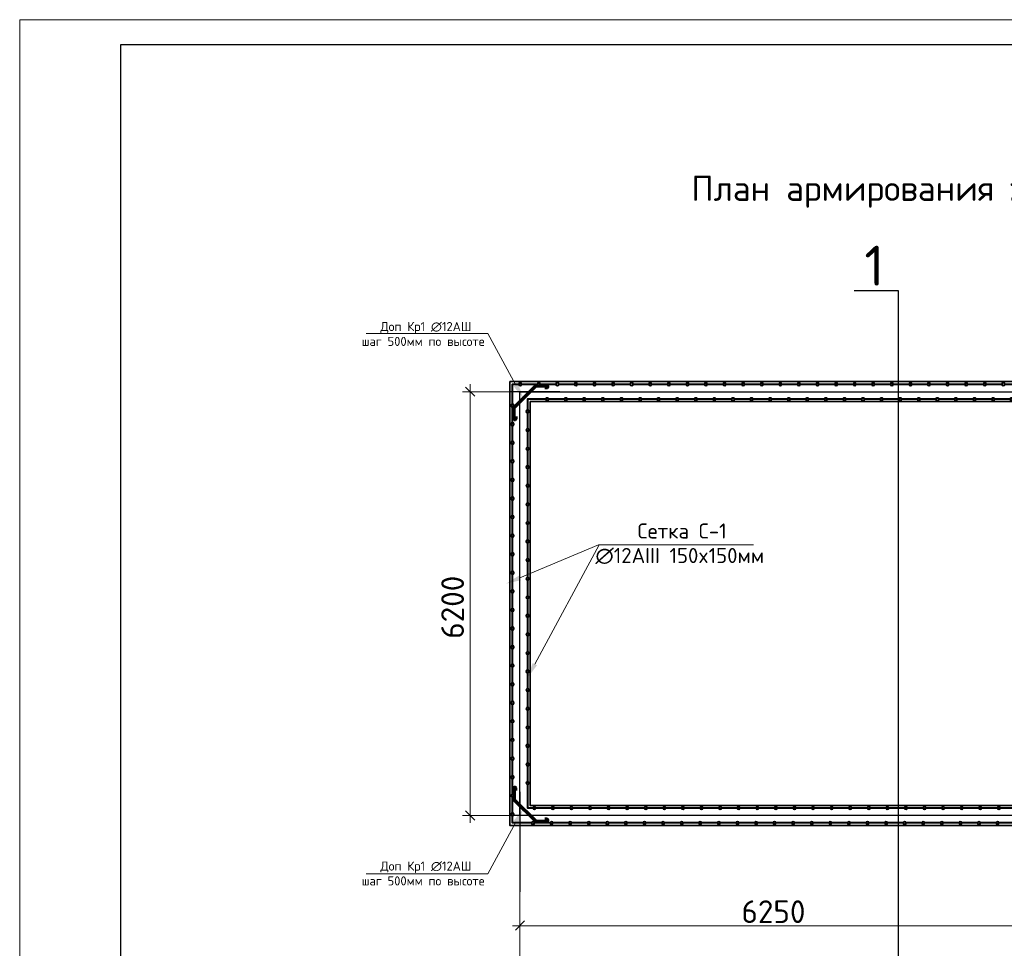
# Model space of a CAD drawing. Header units: millimetres. Extents: x -2765404 to 1548445, y -374876 to 1313256.
# Tile 15 of 77: x 15757 to 35274, y -267493 to -249087. Entities that reach past the tile are written whole.
import ezdxf

# ---------------------------------------------------------------- set-up
doc = ezdxf.new("R2010")
doc.units = ezdxf.units.MM
for name, color, linetype in [('PDF _PDF _0', 7, 'Continuous'), ('PDF _PDF _2D - Общий_Ном._пера__1_Ном._пера__1_Ном._пера__7_Ном._пера__1', 7, 'Continuous'), ('PDF _Текст', 7, 'Continuous'), ('PDF _ЭМ', 7, 'Continuous')]:
    doc.layers.add(name, color=color, linetype=linetype)
doc.styles.add('PDF ISOCPEUR', font='isocpeur.ttf')

msp = doc.modelspace()

# ---------------------------------------------------------------- linework, layer by layer
at = {"layer": 'PDF _PDF _0', "color": 1, "lineweight": 25}
msp.add_lwpolyline([(32300, -254455), (33171, -254455), (33171, -269142), (32300, -269142)], dxfattribs=at)
at = {"layer": 'PDF _PDF _0', "color": 1, "lineweight": 18}
for points in [[(25037, -255308), (22627, -255308)], [(27228, -259499), (30303, -259499)], [(25037, -266014), (22627, -266014)]]:
    msp.add_lwpolyline(points, dxfattribs=at)
at = {"layer": 'PDF _PDF _0', "color": 1, "lineweight": 9}
for points in [[(25594, -256332), (25037, -255308)], [(25672, -260152), (27228, -259499)], [(25968, -261861), (27246, -259499)], [(25594, -264990), (25037, -266014)]]:
    msp.add_lwpolyline(points, dxfattribs=at)
at = {"layer": 'PDF _PDF _0', "lineweight": 35}
for points in [[(25474, -256260), (25474, -265062), (46672, -265062), (46672, -256260)], [(25875, -256658), (25875, -264660), (35874, -264660), (35874, -256658)]]:
    msp.add_lwpolyline(points, close=True, dxfattribs=at)
at = {"layer": 'PDF _PDF _0', "lineweight": 18}
for points in [[(24777, -256551), (24594, -256371)], [(24594, -264771), (24777, -264954)], [(25764, -266951), (25582, -267133)]]:
    msp.add_lwpolyline(points, dxfattribs=at)
at = {"layer": 'PDF _PDF _0', "color": 94, "lineweight": 40, "true_color": 0x009300}
for points in [[(25522, -256712), (25504, -256715), (25498, -256736), (25504, -256751), (25522, -256760), (25543, -256751), (25549, -256736), (25543, -256715), (25522, -256712), (25522, -256458), (25522, -256311), (25651, -256311)], [(25705, -256311), (25696, -256290), (25681, -256284), (25660, -256290), (25651, -256311), (25660, -256329), (25681, -256335), (25696, -256329), (25705, -256311), (25959, -256311), (26019, -256311)], [(26073, -256311), (26064, -256290), (26049, -256284), (26028, -256290), (26019, -256311), (26028, -256329), (26049, -256335), (26064, -256329), (26073, -256311), (26327, -256311), (26387, -256311)], [(26441, -256311), (26432, -256290), (26417, -256284), (26396, -256290), (26387, -256311), (26396, -256329), (26417, -256335), (26432, -256329), (26441, -256311), (26695, -256311), (26755, -256311)], [(26809, -256311), (26800, -256290), (26785, -256284), (26764, -256290), (26755, -256311), (26764, -256329), (26785, -256335), (26800, -256329), (26809, -256311), (27064, -256311), (27124, -256311)], [(27177, -256311), (27168, -256290), (27153, -256284), (27133, -256290), (27124, -256311), (27133, -256329), (27153, -256335), (27168, -256329), (27177, -256311), (27432, -256311), (27492, -256311)], [(27546, -256311), (27537, -256290), (27522, -256284), (27501, -256290), (27492, -256311), (27501, -256329), (27522, -256335), (27537, -256329), (27546, -256311), (27800, -256311), (27860, -256311)], [(27914, -256311), (27905, -256290), (27890, -256284), (27869, -256290), (27860, -256311), (27869, -256329), (27890, -256335), (27905, -256329), (27914, -256311), (28168, -256311), (28228, -256311)], [(28282, -256311), (28273, -256290), (28258, -256284), (28237, -256290), (28228, -256311), (28237, -256329), (28258, -256335), (28273, -256329), (28282, -256311), (28537, -256311), (28596, -256311)], [(28650, -256311), (28641, -256290), (28626, -256284), (28605, -256290), (28596, -256311), (28605, -256329), (28626, -256335), (28641, -256329), (28650, -256311), (28905, -256311), (28965, -256311)], [(29019, -256311), (29010, -256290), (28995, -256284), (28974, -256290), (28965, -256311), (28974, -256329), (28995, -256335), (29010, -256329), (29019, -256311), (29273, -256311), (29333, -256311)], [(29387, -256311), (29378, -256290), (29363, -256284), (29342, -256290), (29333, -256311), (29342, -256329), (29363, -256335), (29378, -256329), (29387, -256311), (29641, -256311), (29701, -256311)], [(29755, -256311), (29746, -256290), (29731, -256284), (29710, -256290), (29701, -256311), (29710, -256329), (29731, -256335), (29746, -256329), (29755, -256311), (30009, -256311), (30072, -256311)], [(30123, -256311), (30114, -256290), (30099, -256284), (30078, -256290), (30072, -256311), (30078, -256329), (30099, -256335), (30114, -256329), (30123, -256311), (30378, -256311), (30440, -256311)], [(30491, -256311), (30482, -256290), (30467, -256284), (30446, -256290), (30440, -256311), (30446, -256329), (30467, -256335), (30482, -256329), (30491, -256311), (30746, -256311), (30809, -256311)], [(30860, -256311), (30851, -256290), (30836, -256284), (30815, -256290), (30809, -256311), (30815, -256329), (30836, -256335), (30851, -256329), (30860, -256311), (31114, -256311), (31177, -256311)], [(31228, -256311), (31219, -256290), (31204, -256284), (31183, -256290), (31177, -256311), (31183, -256329), (31204, -256335), (31219, -256329), (31228, -256311), (31482, -256311), (31545, -256311)], [(31596, -256311), (31590, -256290), (31572, -256284), (31551, -256290), (31545, -256311), (31551, -256329), (31572, -256335), (31590, -256329), (31596, -256311), (31851, -256311), (31913, -256311)], [(31964, -256311), (31958, -256290), (31940, -256284), (31919, -256290), (31913, -256311), (31919, -256329), (31940, -256335), (31958, -256329), (31964, -256311), (32219, -256311), (32282, -256311)], [(32332, -256311), (32326, -256290), (32309, -256284), (32288, -256290), (32282, -256311), (32288, -256329), (32309, -256335), (32326, -256329), (32332, -256311), (32587, -256311), (32650, -256311)], [(32701, -256311), (32695, -256290), (32677, -256284), (32656, -256290), (32650, -256311), (32656, -256329), (32677, -256335), (32695, -256329), (32701, -256311), (32955, -256311), (33018, -256311)], [(33069, -256311), (33063, -256290), (33045, -256284), (33024, -256290), (33018, -256311), (33024, -256329), (33045, -256335), (33063, -256329), (33069, -256311), (33326, -256311), (33386, -256311)], [(33437, -256311), (33431, -256290), (33413, -256284), (33395, -256290), (33386, -256311), (33395, -256329), (33413, -256335), (33431, -256329), (33437, -256311), (33695, -256311), (33754, -256311)], [(33805, -256311), (33799, -256290), (33781, -256284), (33763, -256290), (33754, -256311), (33763, -256329), (33781, -256335), (33799, -256329), (33805, -256311), (34063, -256311), (34123, -256311)], [(34174, -256311), (34168, -256290), (34150, -256284), (34132, -256290), (34123, -256311), (34132, -256329), (34150, -256335), (34168, -256329), (34174, -256311), (34431, -256311), (34491, -256311)], [(34542, -256311), (34536, -256290), (34518, -256284), (34500, -256290), (34491, -256311), (34500, -256329), (34518, -256335), (34536, -256329), (34542, -256311), (34799, -256311), (34859, -256311)], [(34913, -256311), (34904, -256290), (34886, -256284), (34868, -256290), (34859, -256311), (34868, -256329), (34886, -256335), (34904, -256329), (34913, -256311), (35167, -256311), (35227, -256311)], [(35281, -256311), (35272, -256290), (35254, -256284), (35236, -256290), (35227, -256311), (35236, -256329), (35254, -256335), (35272, -256329), (35281, -256311), (35536, -256311), (35596, -256311)], [(26187, -256610), (26193, -256628), (26213, -256634), (26228, -256628), (26237, -256610), (26228, -256590), (26213, -256587), (26193, -256590), (26187, -256610), (25935, -256610), (25824, -256610), (25824, -256826)], [(26555, -256610), (26561, -256628), (26582, -256634), (26600, -256628), (26606, -256610), (26600, -256590), (26582, -256587), (26561, -256590), (26555, -256610), (26303, -256610), (26237, -256610)], [(26923, -256610), (26929, -256628), (26950, -256634), (26968, -256628), (26974, -256610), (26968, -256590), (26950, -256587), (26929, -256590), (26923, -256610), (26671, -256610), (26606, -256610)], [(27291, -256610), (27297, -256628), (27318, -256634), (27336, -256628), (27342, -256610), (27336, -256590), (27318, -256587), (27297, -256590), (27291, -256610), (27040, -256610), (26974, -256610)], [(27659, -256610), (27665, -256628), (27686, -256634), (27704, -256628), (27710, -256610), (27704, -256590), (27686, -256587), (27665, -256590), (27659, -256610), (27408, -256610), (27342, -256610)], [(28028, -256610), (28034, -256628), (28055, -256634), (28073, -256628), (28079, -256610), (28073, -256590), (28055, -256587), (28034, -256590), (28028, -256610), (27776, -256610), (27710, -256610)], [(28396, -256610), (28405, -256628), (28423, -256634), (28441, -256628), (28447, -256610), (28441, -256590), (28423, -256587), (28405, -256590), (28396, -256610), (28144, -256610), (28079, -256610)], [(28764, -256610), (28773, -256628), (28791, -256634), (28809, -256628), (28815, -256610), (28809, -256590), (28791, -256587), (28773, -256590), (28764, -256610), (28513, -256610), (28447, -256610)], [(29132, -256610), (29141, -256628), (29159, -256634), (29177, -256628), (29183, -256610), (29177, -256590), (29159, -256587), (29141, -256590), (29132, -256610), (28881, -256610), (28815, -256610)], [(29500, -256610), (29509, -256628), (29527, -256634), (29545, -256628), (29551, -256610), (29545, -256590), (29527, -256587), (29509, -256590), (29500, -256610), (29249, -256610), (29183, -256610)], [(29869, -256610), (29878, -256628), (29896, -256634), (29914, -256628), (29923, -256610), (29914, -256590), (29896, -256587), (29878, -256590), (29869, -256610), (29617, -256610), (29551, -256610)], [(30237, -256610), (30246, -256628), (30264, -256634), (30282, -256628), (30291, -256610), (30282, -256590), (30264, -256587), (30246, -256590), (30237, -256610), (29985, -256610), (29923, -256610)], [(30605, -256610), (30614, -256628), (30632, -256634), (30650, -256628), (30659, -256610), (30650, -256590), (30632, -256587), (30614, -256590), (30605, -256610), (30354, -256610), (30291, -256610)], [(30973, -256610), (30982, -256628), (31000, -256634), (31018, -256628), (31027, -256610), (31018, -256590), (31000, -256587), (30982, -256590), (30973, -256610), (30722, -256610), (30659, -256610)], [(31342, -256610), (31351, -256628), (31372, -256634), (31386, -256628), (31395, -256610), (31386, -256590), (31372, -256587), (31351, -256590), (31342, -256610), (31090, -256610), (31027, -256610)], [(31710, -256610), (31719, -256628), (31740, -256634), (31755, -256628), (31764, -256610), (31755, -256590), (31740, -256587), (31719, -256590), (31710, -256610), (31458, -256610), (31395, -256610)], [(32078, -256610), (32087, -256628), (32108, -256634), (32123, -256628), (32132, -256610), (32123, -256590), (32108, -256587), (32087, -256590), (32078, -256610), (31827, -256610), (31764, -256610)], [(32446, -256610), (32455, -256628), (32476, -256634), (32491, -256628), (32500, -256610), (32491, -256590), (32476, -256587), (32455, -256590), (32446, -256610), (32195, -256610), (32132, -256610)], [(32814, -256610), (32823, -256628), (32844, -256634), (32859, -256628), (32868, -256610), (32859, -256590), (32844, -256587), (32823, -256590), (32814, -256610), (32563, -256610), (32500, -256610)], [(33183, -256610), (33192, -256628), (33213, -256634), (33228, -256628), (33237, -256610), (33228, -256590), (33213, -256587), (33192, -256590), (33183, -256610), (32931, -256610), (32868, -256610)], [(33551, -256610), (33560, -256628), (33581, -256634), (33596, -256628), (33605, -256610), (33596, -256590), (33581, -256587), (33560, -256590), (33551, -256610), (33299, -256610), (33237, -256610)], [(33919, -256610), (33928, -256628), (33949, -256634), (33964, -256628), (33973, -256610), (33964, -256590), (33949, -256587), (33928, -256590), (33919, -256610), (33668, -256610), (33605, -256610)], [(34287, -256610), (34296, -256628), (34317, -256634), (34332, -256628), (34341, -256610), (34332, -256590), (34317, -256587), (34296, -256590), (34287, -256610), (34036, -256610), (33973, -256610)], [(34656, -256610), (34665, -256628), (34685, -256634), (34700, -256628), (34709, -256610), (34700, -256590), (34685, -256587), (34665, -256590), (34656, -256610), (34407, -256610), (34341, -256610)], [(35024, -256610), (35033, -256628), (35054, -256634), (35069, -256628), (35078, -256610), (35069, -256590), (35054, -256587), (35033, -256590), (35024, -256610), (34775, -256610), (34709, -256610)], [(35392, -256610), (35401, -256628), (35422, -256634), (35437, -256628), (35446, -256610), (35437, -256590), (35422, -256587), (35401, -256590), (35392, -256610), (35144, -256610), (35078, -256610)], [(25522, -257080), (25504, -257083), (25498, -257104), (25504, -257122), (25522, -257128), (25543, -257122), (25549, -257104), (25543, -257083), (25522, -257080), (25522, -256826), (25522, -256760)], [(25824, -256874), (25842, -256871), (25848, -256850), (25842, -256835), (25824, -256826), (25806, -256835), (25797, -256850), (25806, -256871), (25824, -256874), (25824, -257128), (25824, -257194)], [(25522, -257449), (25504, -257452), (25498, -257473), (25504, -257491), (25522, -257497), (25543, -257491), (25549, -257473), (25543, -257452), (25522, -257449), (25522, -257194), (25522, -257128)], [(25824, -257242), (25842, -257239), (25848, -257218), (25842, -257203), (25824, -257194), (25806, -257203), (25797, -257218), (25806, -257239), (25824, -257242), (25824, -257497), (25824, -257562)], [(25522, -257817), (25504, -257820), (25498, -257841), (25504, -257859), (25522, -257865), (25543, -257859), (25549, -257841), (25543, -257820), (25522, -257817), (25522, -257562), (25522, -257497)], [(25824, -257610), (25842, -257607), (25848, -257586), (25842, -257571), (25824, -257562), (25806, -257571), (25797, -257586), (25806, -257607), (25824, -257610), (25824, -257865), (25824, -257931)], [(25522, -258185), (25504, -258188), (25498, -258209), (25504, -258227), (25522, -258233), (25543, -258227), (25549, -258209), (25543, -258188), (25522, -258185), (25522, -257931), (25522, -257865)], [(25824, -257979), (25842, -257976), (25848, -257955), (25842, -257940), (25824, -257931), (25806, -257940), (25797, -257955), (25806, -257976), (25824, -257979), (25824, -258233), (25824, -258299)], [(25522, -258553), (25504, -258556), (25498, -258577), (25504, -258595), (25522, -258601), (25543, -258595), (25549, -258577), (25543, -258556), (25522, -258553), (25522, -258299), (25522, -258233)], [(25824, -258347), (25842, -258344), (25848, -258323), (25842, -258308), (25824, -258299), (25806, -258308), (25797, -258323), (25806, -258344), (25824, -258347), (25824, -258601), (25824, -258667)], [(25522, -258922), (25504, -258925), (25498, -258946), (25504, -258963), (25522, -258969), (25543, -258963), (25549, -258946), (25543, -258925), (25522, -258922), (25522, -258667), (25522, -258601)], [(25824, -258715), (25842, -258712), (25848, -258691), (25842, -258676), (25824, -258667), (25806, -258676), (25797, -258691), (25806, -258712), (25824, -258715), (25824, -258969), (25824, -259035)], [(25522, -259290), (25504, -259296), (25498, -259314), (25504, -259332), (25522, -259338), (25543, -259332), (25549, -259314), (25543, -259296), (25522, -259290), (25522, -259035), (25522, -258969)], [(25824, -259083), (25842, -259080), (25848, -259059), (25842, -259044), (25824, -259035), (25806, -259044), (25797, -259059), (25806, -259080), (25824, -259083), (25824, -259338), (25824, -259404)], [(25522, -259658), (25504, -259664), (25498, -259682), (25504, -259700), (25522, -259706), (25543, -259700), (25549, -259682), (25543, -259664), (25522, -259658), (25522, -259404), (25522, -259338)], [(25824, -259451), (25842, -259448), (25848, -259428), (25842, -259413), (25824, -259404), (25806, -259413), (25797, -259428), (25806, -259448), (25824, -259451), (25824, -259706), (25824, -259772)], [(25522, -260026), (25504, -260032), (25498, -260050), (25504, -260068), (25522, -260074), (25543, -260068), (25549, -260050), (25543, -260032), (25522, -260026), (25522, -259772), (25522, -259706)], [(25824, -259820), (25842, -259817), (25848, -259796), (25842, -259781), (25824, -259772), (25806, -259781), (25797, -259796), (25806, -259817), (25824, -259820), (25824, -260074), (25824, -260140)], [(25522, -260394), (25504, -260400), (25498, -260418), (25504, -260436), (25522, -260442), (25543, -260436), (25549, -260418), (25543, -260400), (25522, -260394), (25522, -260140), (25522, -260074)], [(25824, -260188), (25842, -260185), (25848, -260164), (25842, -260149), (25824, -260140), (25806, -260149), (25797, -260164), (25806, -260185), (25824, -260188), (25824, -260442), (25824, -260508)], [(25522, -260763), (25504, -260769), (25498, -260787), (25504, -260805), (25522, -260814), (25543, -260805), (25549, -260787), (25543, -260769), (25522, -260763), (25522, -260508), (25522, -260442)], [(25824, -260556), (25842, -260553), (25848, -260532), (25842, -260517), (25824, -260508), (25806, -260517), (25797, -260532), (25806, -260553), (25824, -260556), (25824, -260814), (25824, -260876)], [(25522, -261131), (25504, -261137), (25498, -261155), (25504, -261173), (25522, -261182), (25543, -261173), (25549, -261155), (25543, -261137), (25522, -261131), (25522, -260876), (25522, -260814)], [(25824, -260924), (25842, -260921), (25848, -260900), (25842, -260885), (25824, -260876), (25806, -260885), (25797, -260900), (25806, -260921), (25824, -260924), (25824, -261182), (25824, -261245)], [(25522, -261499), (25504, -261505), (25498, -261523), (25504, -261541), (25522, -261550), (25543, -261541), (25549, -261523), (25543, -261505), (25522, -261499), (25522, -261245), (25522, -261182)], [(25824, -261293), (25842, -261290), (25848, -261269), (25842, -261254), (25824, -261245), (25806, -261254), (25797, -261269), (25806, -261290), (25824, -261293), (25824, -261550), (25824, -261613)], [(25522, -261867), (25504, -261873), (25498, -261891), (25504, -261909), (25522, -261918), (25543, -261909), (25549, -261891), (25543, -261873), (25522, -261867), (25522, -261613), (25522, -261550)], [(25824, -261661), (25842, -261658), (25848, -261637), (25842, -261622), (25824, -261613), (25806, -261622), (25797, -261637), (25806, -261658), (25824, -261661), (25824, -261918), (25824, -261981)], [(25522, -262236), (25504, -262242), (25498, -262262), (25504, -262277), (25522, -262286), (25543, -262277), (25549, -262262), (25543, -262242), (25522, -262236), (25522, -261981), (25522, -261918)], [(25824, -262029), (25842, -262026), (25848, -262005), (25842, -261990), (25824, -261981), (25806, -261990), (25797, -262005), (25806, -262026), (25824, -262029), (25824, -262286), (25824, -262349)], [(25522, -262604), (25504, -262610), (25498, -262631), (25504, -262646), (25522, -262655), (25543, -262646), (25549, -262631), (25543, -262610), (25522, -262604), (25522, -262349), (25522, -262286)], [(25824, -262397), (25842, -262394), (25848, -262373), (25842, -262358), (25824, -262349), (25806, -262358), (25797, -262373), (25806, -262394), (25824, -262397), (25824, -262655), (25824, -262718)], [(25522, -262972), (25504, -262978), (25498, -262999), (25504, -263014), (25522, -263023), (25543, -263014), (25549, -262999), (25543, -262978), (25522, -262972), (25522, -262718), (25522, -262655)], [(25824, -262768), (25842, -262762), (25848, -262741), (25842, -262727), (25824, -262718), (25806, -262727), (25797, -262741), (25806, -262762), (25824, -262768), (25824, -263023), (25824, -263086)], [(25522, -263340), (25504, -263346), (25498, -263367), (25504, -263382), (25522, -263391), (25543, -263382), (25549, -263367), (25543, -263346), (25522, -263340), (25522, -263086), (25522, -263023)], [(25824, -263137), (25842, -263131), (25848, -263110), (25842, -263095), (25824, -263086), (25806, -263095), (25797, -263110), (25806, -263131), (25824, -263137), (25824, -263391), (25824, -263454)], [(25522, -263711), (25504, -263714), (25498, -263735), (25504, -263750), (25522, -263759), (25543, -263750), (25549, -263735), (25543, -263714), (25522, -263711), (25522, -263454), (25522, -263391)], [(25824, -263505), (25842, -263499), (25848, -263478), (25842, -263463), (25824, -263454), (25806, -263463), (25797, -263478), (25806, -263499), (25824, -263505), (25824, -263759), (25824, -263822)], [(25522, -264080), (25504, -264083), (25498, -264104), (25504, -264119), (25522, -264128), (25543, -264119), (25549, -264104), (25543, -264083), (25522, -264080), (25522, -263822), (25522, -263759)], [(25824, -263873), (25842, -263867), (25848, -263846), (25842, -263831), (25824, -263822), (25806, -263831), (25797, -263846), (25806, -263867), (25824, -263873), (25824, -264128), (25824, -264190)], [(25522, -264448), (25504, -264451), (25498, -264472), (25504, -264487), (25522, -264496), (25543, -264487), (25549, -264472), (25543, -264451), (25522, -264448), (25522, -264190), (25522, -264128)], [(25824, -264241), (25842, -264235), (25848, -264217), (25842, -264199), (25824, -264190), (25806, -264199), (25797, -264217), (25806, -264235), (25824, -264241), (25824, -264496), (25824, -264708), (25935, -264708)], [(25522, -264816), (25504, -264819), (25498, -264840), (25504, -264855), (25522, -264864), (25543, -264855), (25549, -264840), (25543, -264819), (25522, -264816), (25522, -264559), (25522, -264496)], [(25983, -264708), (25974, -264693), (25959, -264684), (25944, -264693), (25935, -264708), (25944, -264729), (25959, -264735), (25974, -264729), (25983, -264708), (26237, -264708), (26303, -264708)], [(26351, -264708), (26342, -264693), (26327, -264684), (26306, -264693), (26303, -264708), (26306, -264729), (26327, -264735), (26342, -264729), (26351, -264708), (26606, -264708), (26671, -264708)], [(26719, -264708), (26710, -264693), (26695, -264684), (26674, -264693), (26671, -264708), (26674, -264729), (26695, -264735), (26710, -264729), (26719, -264708), (26974, -264708), (27040, -264708)], [(27088, -264708), (27079, -264693), (27064, -264684), (27043, -264693), (27040, -264708), (27043, -264729), (27064, -264735), (27079, -264729), (27088, -264708), (27342, -264708), (27408, -264708)], [(27456, -264708), (27447, -264693), (27432, -264684), (27411, -264693), (27408, -264708), (27411, -264729), (27432, -264735), (27447, -264729), (27456, -264708), (27710, -264708), (27776, -264708)], [(27824, -264708), (27815, -264693), (27800, -264684), (27779, -264693), (27776, -264708), (27779, -264729), (27800, -264735), (27815, -264729), (27824, -264708), (28079, -264708), (28144, -264708)], [(28192, -264708), (28186, -264693), (28168, -264684), (28147, -264693), (28144, -264708), (28147, -264729), (28168, -264735), (28186, -264729), (28192, -264708), (28447, -264708), (28513, -264708)], [(28560, -264708), (28554, -264693), (28537, -264684), (28516, -264693), (28513, -264708), (28516, -264729), (28537, -264735), (28554, -264729), (28560, -264708), (28815, -264708), (28881, -264708)], [(28929, -264708), (28923, -264693), (28905, -264684), (28884, -264693), (28881, -264708), (28884, -264729), (28905, -264735), (28923, -264729), (28929, -264708), (29183, -264708), (29249, -264708)], [(29297, -264708), (29291, -264693), (29273, -264684), (29252, -264693), (29249, -264708), (29252, -264729), (29273, -264735), (29291, -264729), (29297, -264708), (29551, -264708), (29617, -264708)], [(29665, -264708), (29659, -264693), (29641, -264684), (29620, -264693), (29617, -264708), (29620, -264729), (29641, -264735), (29659, -264729), (29665, -264708), (29923, -264708), (29985, -264708)], [(30033, -264708), (30027, -264693), (30009, -264684), (29988, -264693), (29985, -264708), (29988, -264729), (30009, -264735), (30027, -264729), (30033, -264708), (30291, -264708), (30354, -264708)], [(30402, -264708), (30396, -264693), (30378, -264684), (30360, -264693), (30354, -264708), (30360, -264729), (30378, -264735), (30396, -264729), (30402, -264708), (30659, -264708), (30722, -264708)], [(30770, -264708), (30764, -264693), (30746, -264684), (30728, -264693), (30722, -264708), (30728, -264729), (30746, -264735), (30764, -264729), (30770, -264708), (31027, -264708), (31090, -264708)], [(31138, -264708), (31132, -264693), (31114, -264684), (31096, -264693), (31090, -264708), (31096, -264729), (31114, -264735), (31132, -264729), (31138, -264708), (31395, -264708), (31458, -264708)], [(31506, -264708), (31500, -264693), (31482, -264684), (31464, -264693), (31458, -264708), (31464, -264729), (31482, -264735), (31500, -264729), (31506, -264708), (31764, -264708), (31827, -264708)], [(31877, -264708), (31868, -264693), (31851, -264684), (31833, -264693), (31827, -264708), (31833, -264729), (31851, -264735), (31868, -264729), (31877, -264708), (32132, -264708), (32195, -264708)], [(32246, -264708), (32237, -264693), (32219, -264684), (32201, -264693), (32195, -264708), (32201, -264729), (32219, -264735), (32237, -264729), (32246, -264708), (32500, -264708), (32563, -264708)], [(32614, -264708), (32605, -264693), (32587, -264684), (32569, -264693), (32563, -264708), (32569, -264729), (32587, -264735), (32605, -264729), (32614, -264708), (32868, -264708), (32931, -264708)], [(32982, -264708), (32973, -264693), (32955, -264684), (32937, -264693), (32931, -264708), (32937, -264729), (32955, -264735), (32973, -264729), (32982, -264708), (33237, -264708), (33299, -264708)], [(33350, -264708), (33341, -264693), (33326, -264684), (33305, -264693), (33299, -264708), (33305, -264729), (33326, -264735), (33341, -264729), (33350, -264708), (33605, -264708), (33668, -264708)], [(33719, -264708), (33710, -264693), (33695, -264684), (33674, -264693), (33668, -264708), (33674, -264729), (33695, -264735), (33710, -264729), (33719, -264708), (33973, -264708), (34036, -264708)], [(34087, -264708), (34078, -264693), (34063, -264684), (34042, -264693), (34036, -264708), (34042, -264729), (34063, -264735), (34078, -264729), (34087, -264708), (34341, -264708), (34407, -264708)], [(34455, -264708), (34446, -264693), (34431, -264684), (34410, -264693), (34407, -264708), (34410, -264729), (34431, -264735), (34446, -264729), (34455, -264708), (34709, -264708), (34775, -264708)], [(34823, -264708), (34814, -264693), (34799, -264684), (34778, -264693), (34775, -264708), (34778, -264729), (34799, -264735), (34814, -264729), (34823, -264708), (35078, -264708), (35144, -264708)], [(35191, -264708), (35182, -264693), (35167, -264684), (35147, -264693), (35144, -264708), (35147, -264729), (35167, -264735), (35182, -264729), (35191, -264708), (35446, -264708), (35512, -264708)], [(25905, -265008), (25914, -265029), (25929, -265038), (25950, -265029), (25959, -265008), (25950, -264993), (25929, -264984), (25914, -264993), (25905, -265008), (25651, -265008), (25522, -265008), (25522, -264864)], [(26273, -265008), (26282, -265029), (26297, -265038), (26318, -265029), (26327, -265008), (26318, -264993), (26297, -264984), (26282, -264993), (26273, -265008), (26019, -265008), (25959, -265008)], [(26642, -265008), (26651, -265029), (26668, -265038), (26686, -265029), (26695, -265008), (26686, -264993), (26668, -264984), (26651, -264993), (26642, -265008), (26387, -265008), (26327, -265008)], [(27010, -265008), (27019, -265029), (27037, -265038), (27055, -265029), (27064, -265008), (27055, -264993), (27037, -264984), (27019, -264993), (27010, -265008), (26755, -265008), (26695, -265008)], [(27378, -265008), (27387, -265029), (27405, -265038), (27423, -265029), (27432, -265008), (27423, -264993), (27405, -264984), (27387, -264993), (27378, -265008), (27124, -265008), (27064, -265008)], [(27746, -265008), (27755, -265029), (27773, -265038), (27791, -265029), (27800, -265008), (27791, -264993), (27773, -264984), (27755, -264993), (27746, -265008), (27492, -265008), (27432, -265008)], [(28117, -265008), (28123, -265029), (28141, -265038), (28159, -265029), (28168, -265008), (28159, -264993), (28141, -264984), (28123, -264993), (28117, -265008), (27860, -265008), (27800, -265008)], [(28486, -265008), (28492, -265029), (28510, -265038), (28528, -265029), (28537, -265008), (28528, -264993), (28510, -264984), (28492, -264993), (28486, -265008), (28228, -265008), (28168, -265008)], [(28854, -265008), (28860, -265029), (28878, -265038), (28896, -265029), (28905, -265008), (28896, -264993), (28878, -264984), (28860, -264993), (28854, -265008), (28596, -265008), (28537, -265008)], [(29222, -265008), (29228, -265029), (29246, -265038), (29264, -265029), (29273, -265008), (29264, -264993), (29246, -264984), (29228, -264993), (29222, -265008), (28965, -265008), (28905, -265008)], [(29590, -265008), (29596, -265029), (29614, -265038), (29635, -265029), (29641, -265008), (29635, -264993), (29614, -264984), (29596, -264993), (29590, -265008), (29333, -265008), (29273, -265008)], [(29959, -265008), (29965, -265029), (29982, -265038), (30003, -265029), (30009, -265008), (30003, -264993), (29982, -264984), (29965, -264993), (29959, -265008), (29701, -265008), (29641, -265008)], [(30327, -265008), (30333, -265029), (30351, -265038), (30372, -265029), (30378, -265008), (30372, -264993), (30351, -264984), (30333, -264993), (30327, -265008), (30072, -265008), (30009, -265008)], [(30695, -265008), (30701, -265029), (30719, -265038), (30740, -265029), (30746, -265008), (30740, -264993), (30719, -264984), (30701, -264993), (30695, -265008), (30440, -265008), (30378, -265008)], [(31063, -265008), (31069, -265029), (31087, -265038), (31108, -265029), (31114, -265008), (31108, -264993), (31087, -264984), (31069, -264993), (31063, -265008), (30809, -265008), (30746, -265008)], [(31431, -265008), (31440, -265029), (31455, -265038), (31476, -265029), (31482, -265008), (31476, -264993), (31455, -264984), (31440, -264993), (31431, -265008), (31177, -265008), (31114, -265008)], [(31800, -265008), (31809, -265029), (31824, -265038), (31845, -265029), (31851, -265008), (31845, -264993), (31824, -264984), (31809, -264993), (31800, -265008), (31545, -265008), (31482, -265008)], [(32168, -265008), (32177, -265029), (32192, -265038), (32213, -265029), (32219, -265008), (32213, -264993), (32192, -264984), (32177, -264993), (32168, -265008), (31913, -265008), (31851, -265008)], [(32536, -265008), (32545, -265029), (32560, -265038), (32581, -265029), (32587, -265008), (32581, -264993), (32560, -264984), (32545, -264993), (32536, -265008), (32282, -265008), (32219, -265008)], [(32904, -265008), (32913, -265029), (32928, -265038), (32949, -265029), (32955, -265008), (32949, -264993), (32928, -264984), (32913, -264993), (32904, -265008), (32650, -265008), (32587, -265008)], [(33272, -265008), (33281, -265029), (33296, -265038), (33317, -265029), (33326, -265008), (33317, -264993), (33296, -264984), (33281, -264993), (33272, -265008), (33018, -265008), (32955, -265008)], [(33641, -265008), (33650, -265029), (33665, -265038), (33686, -265029), (33695, -265008), (33686, -264993), (33665, -264984), (33650, -264993), (33641, -265008), (33386, -265008), (33326, -265008)], [(34009, -265008), (34018, -265029), (34033, -265038), (34054, -265029), (34063, -265008), (34054, -264993), (34033, -264984), (34018, -264993), (34009, -265008), (33754, -265008), (33695, -265008)], [(34377, -265008), (34386, -265029), (34401, -265038), (34422, -265029), (34431, -265008), (34422, -264993), (34401, -264984), (34386, -264993), (34377, -265008), (34123, -265008), (34063, -265008)], [(34745, -265008), (34754, -265029), (34769, -265038), (34790, -265029), (34799, -265008), (34790, -264993), (34769, -264984), (34754, -264993), (34745, -265008), (34491, -265008), (34431, -265008)], [(35114, -265008), (35123, -265029), (35138, -265038), (35158, -265029), (35167, -265008), (35158, -264993), (35138, -264984), (35123, -264993), (35114, -265008), (34859, -265008), (34799, -265008)], [(35482, -265008), (35491, -265029), (35506, -265038), (35527, -265029), (35536, -265008), (35527, -264993), (35506, -264984), (35491, -264993), (35482, -265008), (35227, -265008), (35167, -265008)]]:
    msp.add_lwpolyline(points, dxfattribs=at)
at = {"layer": 'PDF _PDF _0', "color": 5, "lineweight": 70}
for points in [[(25561, -257000), (25561, -256772), (25986, -256347), (26210, -256347)], [(26210, -256383), (26166, -256383)], [(25594, -256955), (25594, -257000)], [(25561, -264322), (25561, -264547), (25986, -264972), (26210, -264972)], [(25594, -264367), (25594, -264322)], [(26210, -264936), (26166, -264936)]]:
    msp.add_lwpolyline(points, dxfattribs=at)
at = {"layer": 'PDF _PDF _0', "lineweight": 25}
for points in [[(26462, -256461), (25474, -256461)], [(25672, -264391), (25672, -266373)], [(26555, -264858), (25567, -264858)]]:
    msp.add_lwpolyline(points, dxfattribs=at)
at = {"layer": 'PDF _PDF _0', "color": 1, "lineweight": 25}
msp.add_lwpolyline([(46474, -256461), (46474, -264858), (25672, -264858), (25672, -256461)], close=True, dxfattribs=at)
at = {"layer": 'PDF _PDF _0', "color": 5, "lineweight": 70}
for centre, start, end in [((26206, -256361), 270.0097, 89.9903), ((25574, -256995), 180.0008, 359.9992), ((25574, -264318), 0.0054, 179.9946), ((26206, -264952), 270.0054, 89.9946)]:
    msp.add_arc(centre, 19.5, start, end, dxfattribs=at)
at = {"layer": 'PDF _PDF _0', "color": 1, "transparency": 33554559}
for points in [[(25639, -256308), (25740, -256596), (25549, -256356)], [(25693, -260197), (25396, -260266), (25651, -260107)], [(26010, -261885), (25824, -262128), (25923, -261840)], [(25549, -264966), (25740, -264726), (25639, -265014)]]:
    msp.add_solid(points, dxfattribs=at)
at = {"layer": 'PDF _PDF _2D - Общий_Ном._пера__1_Ном._пера__1_Ном._пера__7_Ном._пера__1', "lineweight": 18}
for points in [[(24687, -265008), (24687, -256311)], [(25594, -256461), (24537, -256461)], [(25672, -264654), (25672, -268202)], [(25672, -264741), (25672, -267196)], [(25594, -264858), (24537, -264858)], [(25522, -267046), (36224, -267046)]]:
    msp.add_lwpolyline(points, dxfattribs=at)
at = {"layer": 'PDF _ЭМ', "lineweight": 20}
for points in [[(15757, -249087), (15757, -249087)], [(15757, -278784), (15757, -249087), (57755, -249087), (57755, -278784), (15757, -278784), (15757, -249087), (57755, -249087), (57755, -278784)]]:
    msp.add_lwpolyline(points, dxfattribs=at)
at = {"layer": 'PDF _ЭМ', "lineweight": 30}
msp.add_lwpolyline([(17756, -269786), (16556, -269786), (16556, -278285), (17756, -278285), (57255, -278285), (57255, -249587), (17756, -249587), (17756, -278285)], dxfattribs=at)

# ---------------------------------------------------------------- texts
at = {"layer": 'PDF _Текст', "attachment_point": 7, "style": 'PDF ISOCPEUR'}
for s, insert, char_height in [('План армирования ж/б. монолитных стен. М1:100', (29069, -252815), 500.01), ('6250', (30063, -266992), 450)]:
    msp.add_mtext(s, dxfattribs=dict(at, insert=insert, char_height=char_height))
at = {"layer": 'PDF _Текст', "color": 1, "attachment_point": 7, "style": 'PDF ISOCPEUR'}
for s, insert, char_height in [('1', (32500, -254359), 792), ('Сетка С-1', (28004, -259371), 299.2), ('∅12АIII 150x150мм', (27168, -259877), 299.23)]:
    msp.add_mtext(s, dxfattribs=dict(at, insert=insert, char_height=char_height))
at = {"layer": 'PDF _Текст', "color": 5, "char_height": 180, "attachment_point": 7, "style": 'PDF ISOCPEUR'}
for s, insert in [('Доп Кр1 ∅12АШ', (22908, -255308)), ('шаг 500мм по высоте', (22534, -255554)), ('Доп Кр1 ∅12АШ', (22908, -266002)), ('шаг 500мм по высоте', (22534, -266247))]:
    msp.add_mtext(s, dxfattribs=dict(at, insert=insert))
at = {"layer": 'PDF _Текст', "insert": (24563, -261358), "char_height": 450, "attachment_point": 7, "rotation": 90, "style": 'PDF ISOCPEUR'}
msp.add_mtext('6200', dxfattribs=at)

doc.saveas('drawing.dxf')
